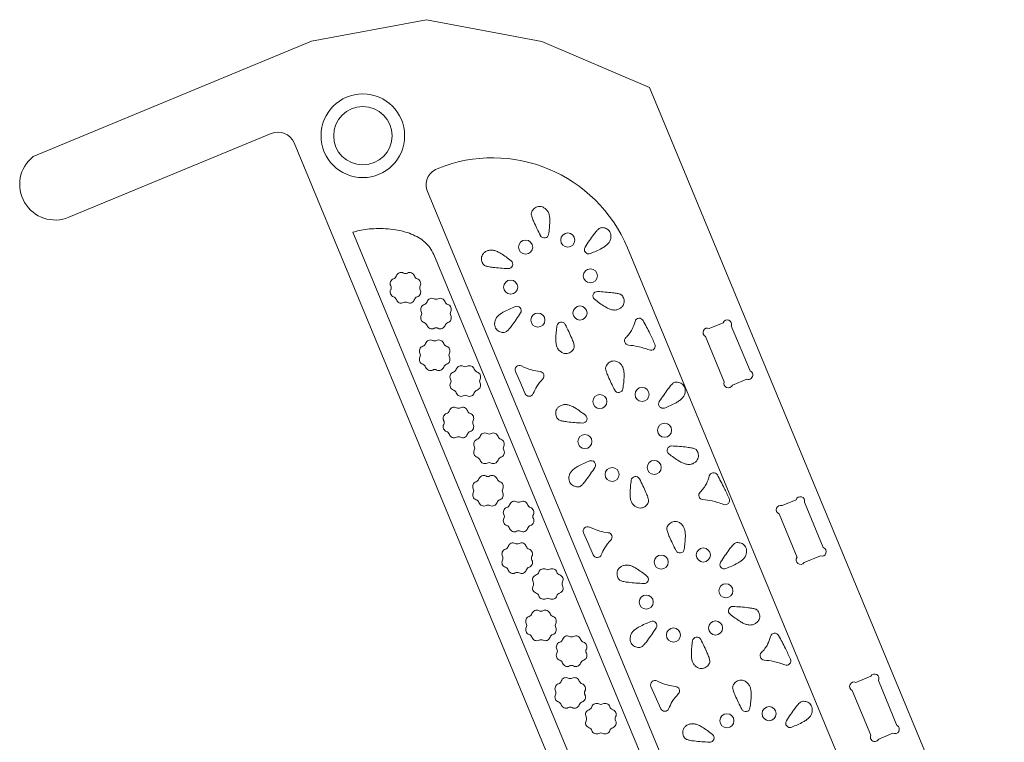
# Model space of a CAD drawing. Header units: millimetres. Extents: x -1373 to 2114, y -1259 to 1510.
# Tile 2 of 12: x -1336 to -772, y -30 to 384. Entities that reach past the tile are written whole.
import ezdxf

# ---------------------------------------------------------------- set-up
doc = ezdxf.new("R2010")
doc.units = ezdxf.units.MM

msp = doc.modelspace()

# ---------------------------------------------------------------- linework, layer by layer
at = {"color": 7, "linetype": 'Continuous', "lineweight": 15}
for p, q in [((-1169.02, 371.41), (-1103.01, 383.71)), ((-1103.01, 383.71), (-1037.02, 371.26)), ((-1328.4, 305.32), (-1169.02, 371.41)), ((-1037.02, 371.26), (-975.26, 344.93)), ((-975.26, 344.93), (-772.09, -145.02)), ((-1191.99, 318.58), (-1307.92, 270.51)), ((-975.34, -177.78), (-1178.93, 313.18)), ((-923.43, -146.51), (-1102.47, 285.25)), ((-1145.26, 261.95), (-968.74, -163.73)), ((-935.82, -144.17), (-1098.95, 249.24)), ((-987.98, 252.98), (-837.15, -110.73)), ((-941.06, 206.84), (-933.18, 210.11)), ((-928.46, 208.36), (-917.76, 182.56)), ((-943.27, 202.31), (-932.51, 176.37)), ((-927.87, 174.43), (-919.58, 177.86)), ((-899.38, 105.39), (-891.37, 108.71)), ((-886.54, 107.28), (-875.78, 81.34)), ((-901.12, 100.66), (-890.8, 75.77)), ((-886.78, 72.72), (-877.46, 76.59)), ((-857.13, 4.17), (-848.56, 7.72)), ((-844.2, 5.18), (-833.56, -20.49)), ((-859.2, -0.43), (-848.56, -26.09)), ((-844.02, -28.29), (-835.93, -24.93))]:
    msp.add_line(p, q, dxfattribs=at)
at = {"color": 7, "linetype": 'Continuous', "lineweight": 15, "flags": 128}
for points in [[(-1046.55, 169.49), (-1049.68, 176.58), (-1052.13, 182.16)], [(-1007.54, 77.16), (-1010.66, 84.26), (-1013.12, 89.84)], [(-968.9, -10.92), (-972.03, -3.82), (-974.48, 1.76)]]:
    msp.add_lwpolyline(points, dxfattribs=at)
at = {"color": 7, "linetype": 'Continuous', "lineweight": 15}
for centre, radius in [((-1139.54, 317.24), 23.95), ((-1139.54, 317.24), 16.71), ((-1022.16, 257.51), 4.03), ((-1046.29, 253.47), 4.03), ((-1009.21, 237.01), 4.03), ((-1054.86, 230.55), 4.03), ((-1039.29, 211.67), 4.03), ((-1015.16, 215.71), 4.03), ((-979.61, 169.05), 4.03), ((-1003.74, 165), 4.03), ((-966.67, 148.55), 4.03), ((-1012.31, 142.09), 4.03), ((-972.61, 127.25), 4.03), ((-996.74, 123.21), 4.03), ((-944.51, 77.11), 4.03), ((-968.64, 73.07), 4.03), ((-931.56, 56.61), 4.03), ((-977.2, 50.15), 4.03), ((-961.64, 31.27), 4.03), ((-937.51, 35.31), 4.03), ((-906.83, -13.76), 4.03), ((-930.96, -17.8), 4.03)]:
    msp.add_circle(centre, radius, dxfattribs=at)
for centre, radius, start, end in [((-1188.16, 309.35), 10, 22.5227, 112.5227), ((-1315.73, 289.35), 20.39, 128.4155, 292.5227), ((-1065.26, 220.94), 83.66, 22.5227, 112.3179), ((-1093.23, 289.08), 10, 112.3179, 202.5227), ((-1035.58, 261.15), 2.5, 207.2137, 352.052), ((-1010.15, 252.08), 2.5, 147.2137, 292.052), ((-1056.16, 243.66), 2.5, 267.2137, 52.052), ((-1122.71, 237.69), 2.5, 287.9078, 342.1375), ((-1117.6, 236.05), 2.86, 62.9078, 162.1375), ((-1115.16, 240.82), 2.5, 242.9078, 297.1375), ((-1112.71, 236.05), 2.86, 17.9078, 117.1375), ((-1107.61, 237.7), 2.5, 197.9078, 252.1375), ((-1121.06, 232.59), 2.86, 107.9078, 207.1375), ((-1125.83, 230.14), 2.5, 332.9078, 27.1375), ((-1109.26, 232.59), 2.86, 332.9078, 72.1375), ((-1104.48, 230.15), 2.5, 152.9078, 207.1375), ((-1121.06, 227.7), 2.86, 152.9078, 252.1375), ((-1109.25, 227.71), 2.86, 287.9078, 27.1375), ((-1005.29, 225.52), 2.5, 87.2137, 232.052), ((-1122.7, 222.6), 2.5, 17.9078, 72.1375), ((-1117.6, 224.25), 2.86, 197.9078, 297.1375), ((-1115.15, 219.47), 2.5, 62.9078, 117.1375), ((-1112.71, 224.25), 2.86, 242.9078, 342.1375), ((-1107.61, 222.6), 2.5, 107.9078, 162.1375), ((-1103.52, 217.82), 2.86, 107.9078, 207.1375), ((-1105.17, 222.93), 2.5, 287.9078, 342.1375), ((-1100.07, 221.28), 2.86, 62.9078, 162.1375), ((-1097.63, 226.06), 2.5, 242.9078, 297.1375), ((-1095.18, 221.28), 2.86, 17.9078, 117.1375), ((-1090.08, 222.93), 2.5, 197.9078, 252.1375), ((-1091.72, 217.83), 2.86, 332.9078, 72.1375), ((-1108.3, 215.37), 2.5, 332.9078, 27.1375), ((-1086.95, 215.38), 2.5, 152.9078, 207.1375), ((-1051.3, 217.1), 2.5, 327.2137, 112.052), ((-1103.52, 212.93), 2.86, 152.9078, 252.1375), ((-1105.17, 207.83), 2.5, 17.9078, 72.1375), ((-1090.07, 207.83), 2.5, 107.9078, 162.1375), ((-1091.72, 212.94), 2.86, 287.9078, 27.1375), ((-1025.87, 208.03), 2.5, 27.2137, 172.052), ((-981.19, 210.22), 2.5, 28.8357, 165.9173), ((-930.82, 209.24), 2.52, 339.6892, 159.6892), ((-1100.06, 209.48), 2.86, 197.9078, 297.1375), ((-1097.62, 204.7), 2.5, 62.9078, 117.1375), ((-1095.17, 209.48), 2.86, 242.9078, 342.1375), ((-942.17, 204.58), 2.52, 64.0305, 244.0305), ((-1105.95, 199.05), 2.5, 287.9078, 342.1375), ((-1100.85, 197.41), 2.86, 62.9078, 162.1375), ((-1098.4, 202.18), 2.5, 242.9078, 297.1375), ((-1095.96, 197.41), 2.86, 17.9078, 117.1375), ((-1090.85, 199.06), 2.5, 197.9078, 252.1375), ((-987.14, 199.82), 2.5, 134.3746, 265.6759), ((-974.53, 196.88), 2.5, 248.2661, 24.2483), ((-1104.3, 193.95), 2.86, 107.9078, 207.1375), ((-1109.08, 191.5), 2.5, 332.9078, 27.1375), ((-1092.5, 193.96), 2.86, 332.9078, 72.1375), ((-1087.72, 191.51), 2.5, 152.9078, 207.1375), ((-1104.3, 189.06), 2.86, 152.9078, 252.1375), ((-1105.95, 183.96), 2.5, 17.9078, 72.1375), ((-1090.85, 183.96), 2.5, 107.9078, 162.1375), ((-1092.5, 189.07), 2.86, 287.9078, 27.1375), ((-1100.84, 185.61), 2.86, 197.9078, 297.1375), ((-1098.4, 180.83), 2.5, 62.9078, 117.1375), ((-1095.95, 185.61), 2.86, 242.9078, 342.1375), ((-1086.77, 179.18), 2.86, 107.9078, 207.1375), ((-1088.42, 184.29), 2.5, 287.9078, 342.1375), ((-1083.31, 182.64), 2.86, 62.9078, 162.1375), ((-1080.87, 187.42), 2.5, 242.9078, 297.1375), ((-1078.42, 182.64), 2.86, 17.9078, 117.1375), ((-1073.32, 184.29), 2.5, 197.9078, 252.1375), ((-1074.96, 179.19), 2.86, 332.9078, 72.1375), ((-1049.84, 183.17), 2.5, 62.7124, 203.7564), ((-1038.29, 179.73), 2.5, 316.1195, 83.908), ((-918.67, 180.21), 2.52, 248.7866, 68.7866), ((-1086.77, 174.29), 2.86, 152.9078, 252.1375), ((-1091.54, 176.74), 2.5, 332.9078, 27.1375), ((-1074.96, 174.3), 2.86, 287.9078, 27.1375), ((-1070.19, 176.74), 2.5, 152.9078, 207.1375), ((-930.19, 175.4), 2.52, 157.26, 337.26), ((-1088.41, 169.19), 2.5, 17.9078, 72.1375), ((-1083.31, 170.84), 2.86, 197.9078, 297.1375), ((-1078.42, 170.84), 2.86, 242.9078, 342.1375), ((-1073.31, 169.19), 2.5, 107.9078, 162.1375), ((-1044.26, 170.49), 2.5, 203.7564, 338.0874), ((-993.04, 172.69), 2.5, 207.2137, 352.052), ((-1080.86, 166.06), 2.5, 62.9078, 117.1375), ((-967.61, 163.62), 2.5, 147.2137, 292.052), ((-1090.69, 155.44), 2.86, 107.9078, 207.1375), ((-1092.34, 160.54), 2.5, 287.9078, 342.1375), ((-1087.24, 158.9), 2.86, 62.9078, 162.1375), ((-1084.8, 163.67), 2.5, 242.9078, 297.1375), ((-1082.35, 158.9), 2.86, 17.9078, 117.1375), ((-1077.25, 160.55), 2.5, 197.9078, 252.1375), ((-1078.89, 155.44), 2.86, 332.9078, 72.1375), ((-1095.47, 152.99), 2.5, 332.9078, 27.1375), ((-1074.12, 153), 2.5, 152.9078, 207.1375), ((-1013.61, 155.2), 2.5, 267.2137, 52.052), ((-1090.69, 150.55), 2.86, 152.9078, 252.1375), ((-1092.34, 145.45), 2.5, 17.9078, 72.1375), ((-1077.24, 145.45), 2.5, 107.9078, 162.1375), ((-1078.89, 150.56), 2.86, 287.9078, 27.1375), ((-1069.7, 144.13), 2.86, 62.9078, 162.1375), ((-1067.26, 148.9), 2.5, 242.9078, 297.1375), ((-1064.81, 144.13), 2.86, 17.9078, 117.1375), ((-1087.23, 147.09), 2.86, 197.9078, 297.1375), ((-1084.79, 142.32), 2.5, 62.9078, 117.1375), ((-1082.35, 147.1), 2.86, 242.9078, 342.1375), ((-1073.16, 140.67), 2.86, 107.9078, 207.1375), ((-1074.81, 145.77), 2.5, 287.9078, 342.1375), ((-1059.71, 145.78), 2.5, 197.9078, 252.1375), ((-1061.36, 140.68), 2.86, 332.9078, 72.1375), ((-1073.16, 135.78), 2.86, 152.9078, 252.1375), ((-1077.93, 138.22), 2.5, 332.9078, 27.1375), ((-1061.35, 135.79), 2.86, 287.9078, 27.1375), ((-1056.58, 138.23), 2.5, 152.9078, 207.1375), ((-962.75, 137.06), 2.5, 87.2137, 232.052), ((-1074.8, 130.68), 2.5, 17.9078, 72.1375), ((-1069.7, 132.33), 2.86, 197.9078, 297.1375), ((-1067.25, 127.55), 2.5, 62.9078, 117.1375), ((-1064.81, 132.33), 2.86, 242.9078, 342.1375), ((-1059.7, 130.68), 2.5, 107.9078, 162.1375), ((-1008.75, 128.64), 2.5, 327.2137, 112.052), ((-938.64, 121.75), 2.5, 28.8357, 165.9173), ((-1073.75, 116.36), 2.86, 107.9078, 207.1375), ((-1075.4, 121.46), 2.5, 287.9078, 342.1375), ((-1070.3, 119.82), 2.86, 62.9078, 162.1375), ((-1067.86, 124.59), 2.5, 242.9078, 297.1375), ((-1065.41, 119.82), 2.86, 17.9078, 117.1375), ((-1060.31, 121.47), 2.5, 197.9078, 252.1375), ((-1061.95, 116.36), 2.86, 332.9078, 72.1375), ((-983.32, 119.57), 2.5, 27.2137, 172.052), ((-1078.53, 113.91), 2.5, 332.9078, 27.1375), ((-1057.18, 113.92), 2.5, 152.9078, 207.1375), ((-944.59, 111.35), 2.5, 134.3746, 265.6759), ((-1073.75, 111.47), 2.86, 152.9078, 252.1375), ((-1075.4, 106.36), 2.5, 17.9078, 72.1375), ((-1060.3, 106.37), 2.5, 107.9078, 162.1375), ((-1061.95, 111.47), 2.86, 287.9078, 27.1375), ((-1052.76, 105.05), 2.86, 62.9078, 162.1375), ((-1050.32, 109.82), 2.5, 242.9078, 297.1375), ((-1047.87, 105.05), 2.86, 17.9078, 117.1375), ((-931.98, 108.42), 2.5, 248.2661, 24.2483), ((-888.96, 108), 2.52, 343.5552, 163.5552), ((-1070.29, 108.01), 2.86, 197.9078, 297.1375), ((-1067.85, 103.24), 2.5, 62.9078, 117.1375), ((-1065.41, 108.01), 2.86, 242.9078, 342.1375), ((-1056.22, 101.59), 2.86, 107.9078, 207.1375), ((-1057.87, 106.69), 2.5, 287.9078, 342.1375), ((-1042.77, 106.7), 2.5, 197.9078, 252.1375), ((-1044.42, 101.59), 2.86, 332.9078, 72.1375), ((-900.25, 103.03), 2.52, 69.7907, 249.7907), ((-1056.22, 96.7), 2.86, 152.9078, 252.1375), ((-1060.99, 99.14), 2.5, 332.9078, 27.1375), ((-1044.41, 96.7), 2.86, 287.9078, 27.1375), ((-1039.64, 99.15), 2.5, 152.9078, 207.1375), ((-1057.86, 91.59), 2.5, 17.9078, 72.1375), ((-1052.76, 93.24), 2.86, 197.9078, 297.1375), ((-1050.31, 88.47), 2.5, 62.9078, 117.1375), ((-1047.87, 93.25), 2.86, 242.9078, 342.1375), ((-1042.76, 91.6), 2.5, 107.9078, 162.1375), ((-1010.83, 90.85), 2.5, 62.7124, 203.7564), ((-999.27, 87.41), 2.5, 316.1195, 83.908), ((-1057, 77.72), 2.86, 107.9078, 207.1375), ((-1058.65, 82.82), 2.5, 287.9078, 342.1375), ((-1053.54, 81.18), 2.86, 62.9078, 162.1375), ((-1051.1, 85.95), 2.5, 242.9078, 297.1375), ((-1048.65, 81.18), 2.86, 17.9078, 117.1375), ((-1043.55, 82.83), 2.5, 197.9078, 252.1375), ((-1045.19, 77.72), 2.86, 332.9078, 72.1375), ((-957.93, 80.75), 2.5, 207.2137, 352.052), ((-876.62, 78.96), 2.52, 250.5291, 70.5291), ((-1057, 72.83), 2.86, 152.9078, 252.1375), ((-1061.77, 75.27), 2.5, 332.9078, 27.1375), ((-1045.19, 72.83), 2.86, 287.9078, 27.1375), ((-1040.42, 75.28), 2.5, 152.9078, 207.1375), ((-1005.25, 78.17), 2.5, 203.7564, 338.0874), ((-888.79, 74.25), 2.52, 142.765, 322.765), ((-1058.64, 67.72), 2.5, 17.9078, 72.1375), ((-1053.54, 69.37), 2.86, 197.9078, 297.1375), ((-1048.65, 69.38), 2.86, 242.9078, 342.1375), ((-1043.54, 67.73), 2.5, 107.9078, 162.1375), ((-1036.01, 66.41), 2.86, 62.9078, 162.1375), ((-1033.56, 71.18), 2.5, 242.9078, 297.1375), ((-1031.12, 66.41), 2.86, 17.9078, 117.1375), ((-932.5, 71.68), 2.5, 147.2137, 292.052), ((-1051.09, 64.6), 2.5, 62.9078, 117.1375), ((-1039.46, 62.95), 2.86, 107.9078, 207.1375), ((-1041.11, 68.05), 2.5, 287.9078, 342.1375), ((-1026.01, 68.06), 2.5, 197.9078, 252.1375), ((-1027.66, 62.95), 2.86, 332.9078, 72.1375), ((-978.5, 63.26), 2.5, 267.2137, 52.052), ((-1039.46, 58.06), 2.86, 152.9078, 252.1375), ((-1044.24, 60.5), 2.5, 332.9078, 27.1375), ((-1027.66, 58.07), 2.86, 287.9078, 27.1375), ((-1022.88, 60.51), 2.5, 152.9078, 207.1375), ((-1041.11, 52.96), 2.5, 17.9078, 72.1375), ((-1036, 54.61), 2.86, 197.9078, 297.1375), ((-1033.56, 49.83), 2.5, 62.9078, 117.1375), ((-1031.11, 54.61), 2.86, 242.9078, 342.1375), ((-1026.01, 52.96), 2.5, 107.9078, 162.1375), ((-1039.93, 42.67), 2.86, 62.9078, 162.1375), ((-1037.49, 47.44), 2.5, 242.9078, 297.1375), ((-1035.04, 42.67), 2.86, 17.9078, 117.1375), ((-927.64, 45.12), 2.5, 87.2137, 232.052), ((-1043.39, 39.21), 2.86, 107.9078, 207.1375), ((-1045.04, 44.31), 2.5, 287.9078, 342.1375), ((-1029.94, 44.32), 2.5, 197.9078, 252.1375), ((-1031.59, 39.21), 2.86, 332.9078, 72.1375), ((-1043.39, 34.32), 2.86, 152.9078, 252.1375), ((-1048.16, 36.76), 2.5, 332.9078, 27.1375), ((-1031.58, 34.32), 2.86, 287.9078, 27.1375), ((-1026.81, 36.77), 2.5, 152.9078, 207.1375), ((-973.64, 36.7), 2.5, 327.2137, 112.052), ((-1045.03, 29.21), 2.5, 17.9078, 72.1375), ((-1039.93, 30.86), 2.86, 197.9078, 297.1375), ((-1037.48, 26.09), 2.5, 62.9078, 117.1375), ((-1035.04, 30.86), 2.86, 242.9078, 342.1375), ((-1029.94, 29.22), 2.5, 107.9078, 162.1375), ((-1027.5, 29.54), 2.5, 287.9078, 342.1375), ((-1022.4, 27.9), 2.86, 62.9078, 162.1375), ((-1019.96, 32.67), 2.5, 242.9078, 297.1375), ((-1017.51, 27.9), 2.86, 17.9078, 117.1375), ((-1012.41, 29.55), 2.5, 197.9078, 252.1375), ((-948.21, 27.63), 2.5, 27.2137, 172.052), ((-903.54, 29.82), 2.5, 28.8357, 165.9173), ((-1025.85, 24.44), 2.86, 107.9078, 207.1375), ((-1030.63, 21.99), 2.5, 332.9078, 27.1375), ((-1014.05, 24.44), 2.86, 332.9078, 72.1375), ((-1009.28, 22), 2.5, 152.9078, 207.1375), ((-1025.85, 19.55), 2.86, 152.9078, 252.1375), ((-1014.05, 19.55), 2.86, 287.9078, 27.1375), ((-909.49, 19.42), 2.5, 134.3746, 265.6759), ((-896.88, 16.48), 2.5, 248.2661, 24.2483), ((-1027.5, 14.44), 2.5, 17.9078, 72.1375), ((-1022.39, 16.09), 2.86, 197.9078, 297.1375), ((-1019.95, 11.32), 2.5, 62.9078, 117.1375), ((-1017.5, 16.1), 2.86, 242.9078, 342.1375), ((-1012.4, 14.45), 2.5, 107.9078, 162.1375), ((-1023.18, 4.03), 2.86, 62.9078, 162.1375), ((-1020.73, 8.8), 2.5, 242.9078, 297.1375), ((-1018.29, 4.03), 2.86, 17.9078, 117.1375), ((-846.38, 6.45), 2.52, 329.7342, 149.7342), ((-1026.63, 0.57), 2.86, 107.9078, 207.1375), ((-1028.28, 5.67), 2.5, 287.9078, 342.1375), ((-1013.18, 5.68), 2.5, 197.9078, 252.1375), ((-1014.83, 0.57), 2.86, 332.9078, 72.1375), ((-972.19, 2.77), 2.5, 62.7124, 203.7564), ((-960.64, -0.67), 2.5, 316.1195, 83.908), ((-858.16, 1.87), 2.52, 65.7971, 245.7971), ((-1026.63, -4.32), 2.86, 152.9078, 252.1375), ((-1031.41, -1.88), 2.5, 332.9078, 27.1375), ((-1014.83, -4.32), 2.86, 287.9078, 27.1375), ((-1010.05, -1.87), 2.5, 152.9078, 207.1375), ((-1028.28, -9.43), 2.5, 17.9078, 72.1375), ((-1023.17, -7.78), 2.86, 197.9078, 297.1375), ((-1020.73, -12.55), 2.5, 62.9078, 117.1375), ((-1018.28, -7.77), 2.86, 242.9078, 342.1375), ((-1013.18, -9.42), 2.5, 107.9078, 162.1375), ((-1010.75, -9.1), 2.5, 287.9078, 342.1375), ((-1005.64, -10.74), 2.86, 62.9078, 162.1375), ((-1003.2, -5.97), 2.5, 242.9078, 297.1375), ((-1000.75, -10.74), 2.86, 17.9078, 117.1375), ((-995.65, -9.09), 2.5, 197.9078, 252.1375), ((-966.61, -9.91), 2.5, 203.7564, 338.0874), ((-920.25, -10.12), 2.5, 207.2137, 352.052), ((-1009.1, -14.2), 2.86, 107.9078, 207.1375), ((-1013.87, -16.65), 2.5, 332.9078, 27.1375), ((-997.29, -14.2), 2.86, 332.9078, 72.1375), ((-992.52, -16.64), 2.5, 152.9078, 207.1375), ((-1009.1, -19.09), 2.86, 152.9078, 252.1375), ((-1010.74, -24.19), 2.5, 17.9078, 72.1375), ((-995.64, -24.19), 2.5, 107.9078, 162.1375), ((-997.29, -19.08), 2.86, 287.9078, 27.1375), ((-894.82, -19.19), 2.5, 147.2137, 292.052), ((-834.74, -22.71), 2.52, 241.942, 61.942), ((-1005.64, -22.55), 2.86, 197.9078, 297.1375), ((-1003.19, -27.32), 2.5, 62.9078, 117.1375), ((-1000.75, -22.54), 2.86, 242.9078, 342.1375), ((-940.82, -27.61), 2.5, 267.2137, 52.052), ((-846.29, -27.19), 2.52, 154.2001, 334.2001)]:
    msp.add_arc(centre, radius, start, end, dxfattribs=at)
for points, knots in [([(-1043.04, 272.26), (-1043.04, 272.56), (-1043.03, 273.23), (-1042.55, 274.22), (-1041.83, 275.18), (-1040.83, 276.01), (-1039.6, 276.6), (-1038.17, 276.8), (-1036.56, 276.51), (-1035.61, 275.89), (-1035.09, 275.56)], [0, 0, 0, 0, 0.085667, 0.187464, 0.301644, 0.423354, 0.549589, 0.681683, 0.827287, 1, 1, 1, 1]), ([(-1037.81, 260.01), (-1038.49, 261.35), (-1039.8, 263.95), (-1041.37, 267.44), (-1042.52, 270.16), (-1042.89, 271.65), (-1043.04, 272.26)], [0, 0, 0, 0, 0.337835, 0.655064, 0.859296, 1, 1, 1, 1]), ([(-1035.09, 275.56), (-1034.59, 275.1), (-1033.6, 274.19), (-1032.81, 272.28), (-1032.45, 270.21), (-1032.41, 267.55), (-1032.65, 264.4), (-1032.96, 262), (-1033.11, 260.8)], [0, 0, 0, 0, 0.1291347, 0.2560307, 0.390072, 0.532943, 0.767591, 1, 1, 1, 1]), ([(-1098.95, 249.24), (-1099.62, 250.58), (-1100.94, 253.23), (-1104.03, 256.47), (-1107.67, 259.06), (-1111.78, 261.04), (-1116.2, 262.48), (-1121.13, 263.51), (-1126.42, 264.07), (-1131.87, 264.15), (-1136.93, 263.78), (-1141.39, 263.12), (-1144.06, 262.31), (-1145.26, 261.95)], [0, 0, 0, 0, 0.086182, 0.170414, 0.255633, 0.343172, 0.433071, 0.524446, 0.633909, 0.740054, 0.839122, 0.92711, 1, 1, 1, 1]), ([(-1012.26, 253.43), (-1011.43, 254.69), (-1009.84, 257.13), (-1007.6, 260.23), (-1005.82, 262.59), (-1004.71, 263.65), (-1004.26, 264.09)], [0, 0, 0, 0, 0.337834, 0.655061, 0.859294, 1, 1, 1, 1]), ([(-1004.26, 264.09), (-1003.99, 264.24), (-1003.41, 264.56), (-1002.32, 264.65), (-1001.13, 264.5), (-999.91, 264.05), (-998.79, 263.28), (-997.89, 262.14), (-997.34, 260.6), (-997.4, 259.47), (-997.43, 258.85)], [0, 0, 0, 0, 0.085667, 0.187463, 0.301643, 0.423354, 0.549589, 0.681685, 0.827288, 1, 1, 1, 1]), ([(-997.43, 258.85), (-997.58, 258.19), (-997.87, 256.88), (-999.13, 255.24), (-1000.74, 253.9), (-1003.02, 252.53), (-1005.87, 251.16), (-1008.1, 250.23), (-1009.22, 249.76)], [0, 0, 0, 0, 0.129135, 0.256029, 0.390071, 0.53294, 0.767588, 1, 1, 1, 1]), ([(-1069.5, 242.76), (-1069.77, 242.92), (-1070.34, 243.26), (-1070.96, 244.17), (-1071.43, 245.27), (-1071.65, 246.54), (-1071.54, 247.9), (-1071, 249.25), (-1069.94, 250.49), (-1068.93, 251.01), (-1068.38, 251.29)], [0, 0, 0, 0, 0.085663, 0.187459, 0.301645, 0.423353, 0.549588, 0.681686, 0.82729, 1, 1, 1, 1]), ([(-1068.38, 251.29), (-1067.74, 251.5), (-1066.46, 251.9), (-1064.4, 251.63), (-1062.44, 250.9), (-1060.11, 249.61), (-1057.5, 247.83), (-1055.58, 246.36), (-1054.62, 245.63)], [0, 0, 0, 0, 0.129135, 0.25603, 0.390071, 0.532943, 0.767592, 1, 1, 1, 1]), ([(-1056.28, 241.16), (-1057.78, 241.25), (-1060.69, 241.41), (-1064.49, 241.79), (-1067.42, 242.16), (-1068.9, 242.59), (-1069.5, 242.76)], [0, 0, 0, 0, 0.337833, 0.655062, 0.859295, 1, 1, 1, 1]), ([(-1005.17, 228.02), (-1003.67, 227.93), (-1000.76, 227.77), (-996.96, 227.39), (-994.03, 227.02), (-992.55, 226.6), (-991.95, 226.42)], [0, 0, 0, 0, 0.337833, 0.655062, 0.859295, 1, 1, 1, 1]), ([(-991.95, 226.42), (-991.68, 226.26), (-991.11, 225.92), (-990.49, 225.02), (-990.02, 223.91), (-989.8, 222.64), (-989.91, 221.28), (-990.45, 219.93), (-991.51, 218.69), (-992.52, 218.17), (-993.07, 217.89)], [0, 0, 0, 0, 0.085664, 0.187459, 0.301644, 0.423352, 0.549586, 0.681683, 0.827286, 1, 1, 1, 1]), ([(-993.07, 217.89), (-993.71, 217.68), (-994.99, 217.28), (-997.05, 217.55), (-999.01, 218.28), (-1001.34, 219.57), (-1003.95, 221.35), (-1005.87, 222.82), (-1006.83, 223.55)], [0, 0, 0, 0, 0.129132, 0.256027, 0.390069, 0.532942, 0.767591, 1, 1, 1, 1]), ([(-1064.02, 210.33), (-1063.87, 210.99), (-1063.58, 212.3), (-1062.32, 213.94), (-1060.71, 215.28), (-1058.43, 216.65), (-1055.58, 218.02), (-1053.35, 218.96), (-1052.23, 219.42)], [0, 0, 0, 0, 0.129135, 0.256029, 0.39007, 0.532941, 0.767588, 1, 1, 1, 1]), ([(-1049.19, 215.75), (-1050.02, 214.49), (-1051.61, 212.05), (-1053.85, 208.95), (-1055.63, 206.59), (-1056.74, 205.53), (-1057.19, 205.09)], [0, 0, 0, 0, 0.337833, 0.655062, 0.859294, 1, 1, 1, 1]), ([(-1057.19, 205.09), (-1057.46, 204.94), (-1058.04, 204.62), (-1059.13, 204.54), (-1060.32, 204.68), (-1061.54, 205.13), (-1062.66, 205.9), (-1063.56, 207.04), (-1064.11, 208.58), (-1064.05, 209.71), (-1064.02, 210.33)], [0, 0, 0, 0, 0.085668, 0.187463, 0.301643, 0.423355, 0.549589, 0.681685, 0.827288, 1, 1, 1, 1]), ([(-1023.64, 209.18), (-1022.96, 207.83), (-1021.65, 205.23), (-1020.08, 201.75), (-1018.93, 199.02), (-1018.56, 197.53), (-1018.41, 196.92)], [0, 0, 0, 0, 0.337836, 0.655063, 0.859296, 1, 1, 1, 1]), ([(-988.89, 201.6), (-988.2, 202.34), (-986.83, 203.8), (-984.89, 206.85), (-984.1, 209.31), (-983.61, 210.82)], [0, 0, 0, 0, 0.28173, 0.558714, 1, 1, 1, 1]), ([(-979, 211.42), (-977.67, 208.94), (-975.29, 204.5), (-973.18, 199.92), (-972.25, 197.91)], [0, 0, 0, 0, 0.5599007, 1, 1, 1, 1]), ([(-1026.36, 193.63), (-1026.86, 194.08), (-1027.85, 194.99), (-1028.64, 196.9), (-1029, 198.97), (-1029.04, 201.63), (-1028.8, 204.78), (-1028.49, 207.18), (-1028.34, 208.38)], [0, 0, 0, 0, 0.1291353, 0.2560303, 0.3900706, 0.5329425, 0.7675893, 1, 1, 1, 1]), ([(-1018.41, 196.92), (-1018.41, 196.62), (-1018.42, 195.95), (-1018.9, 194.96), (-1019.62, 194), (-1020.62, 193.17), (-1021.85, 192.59), (-1023.28, 192.38), (-1024.89, 192.68), (-1025.84, 193.29), (-1026.36, 193.63)], [0, 0, 0, 0, 0.0856662, 0.1874629, 0.3016442, 0.4233532, 0.5495889, 0.6816832, 0.8272872, 1, 1, 1, 1]), ([(-975.45, 194.56), (-977.62, 195.32), (-981.48, 196.68), (-985.55, 197.13), (-987.33, 197.32)], [0, 0, 0, 0, 0.561161, 1, 1, 1, 1]), ([(-1000.49, 183.8), (-1000.49, 184.1), (-1000.48, 184.77), (-1000, 185.76), (-999.28, 186.72), (-998.28, 187.54), (-997.06, 188.13), (-995.62, 188.34), (-994.01, 188.04), (-993.06, 187.43), (-992.54, 187.09)], [0, 0, 0, 0, 0.085667, 0.187462, 0.301646, 0.423356, 0.549585, 0.681685, 0.827288, 1, 1, 1, 1]), ([(-992.54, 187.09), (-992.04, 186.64), (-991.05, 185.73), (-990.26, 183.81), (-989.91, 181.75), (-989.86, 179.09), (-990.1, 175.94), (-990.41, 173.54), (-990.56, 172.34)], [0, 0, 0, 0, 0.129133, 0.256028, 0.390069, 0.532941, 0.76759, 1, 1, 1, 1]), ([(-1048.7, 185.39), (-1046.79, 184.53), (-1043.37, 182.99), (-1039.67, 182.46), (-1038.02, 182.22)], [0, 0, 0, 0, 0.557114, 1, 1, 1, 1]), ([(-995.26, 171.54), (-995.94, 172.89), (-997.25, 175.49), (-998.82, 178.97), (-999.97, 181.7), (-1000.34, 183.19), (-1000.49, 183.8)], [0, 0, 0, 0, 0.3378351, 0.6550625, 0.8592951, 1, 1, 1, 1]), ([(-1036.49, 178), (-1037.73, 176.56), (-1039.94, 174), (-1041.33, 170.92), (-1041.95, 169.56)], [0, 0, 0, 0, 0.559374, 1, 1, 1, 1]), ([(-969.71, 164.97), (-968.89, 166.23), (-967.29, 168.67), (-965.05, 171.77), (-963.27, 174.13), (-962.16, 175.19), (-961.71, 175.63)], [0, 0, 0, 0, 0.3378359, 0.6550639, 0.8592975, 1, 1, 1, 1]), ([(-961.71, 175.63), (-961.45, 175.78), (-960.86, 176.1), (-959.77, 176.18), (-958.58, 176.04), (-957.36, 175.59), (-956.24, 174.82), (-955.34, 173.68), (-954.8, 172.14), (-954.85, 171), (-954.88, 170.39)], [0, 0, 0, 0, 0.085668, 0.187463, 0.301647, 0.423354, 0.549587, 0.681684, 0.827287, 1, 1, 1, 1]), ([(-954.88, 170.39), (-955.03, 169.73), (-955.32, 168.42), (-956.58, 166.78), (-958.19, 165.44), (-960.48, 164.07), (-963.32, 162.7), (-965.56, 161.76), (-966.67, 161.3)], [0, 0, 0, 0, 0.129135, 0.256031, 0.39007, 0.532943, 0.767591, 1, 1, 1, 1]), ([(-1026.95, 154.3), (-1027.22, 154.45), (-1027.79, 154.8), (-1028.41, 155.7), (-1028.88, 156.81), (-1029.1, 158.08), (-1028.99, 159.44), (-1028.46, 160.79), (-1027.39, 162.03), (-1026.38, 162.55), (-1025.83, 162.83)], [0, 0, 0, 0, 0.085668, 0.187464, 0.301646, 0.423354, 0.549588, 0.681685, 0.827286, 1, 1, 1, 1]), ([(-1025.83, 162.83), (-1025.19, 163.04), (-1023.91, 163.44), (-1021.86, 163.17), (-1019.89, 162.44), (-1017.57, 161.15), (-1014.95, 159.37), (-1013.03, 157.9), (-1012.07, 157.17)], [0, 0, 0, 0, 0.129135, 0.25603, 0.390071, 0.532943, 0.767588, 1, 1, 1, 1]), ([(-1013.73, 152.7), (-1015.23, 152.78), (-1018.14, 152.95), (-1021.94, 153.33), (-1024.88, 153.7), (-1026.35, 154.12), (-1026.95, 154.3)], [0, 0, 0, 0, 0.337833, 0.655062, 0.859295, 1, 1, 1, 1]), ([(-962.62, 139.55), (-961.12, 139.47), (-958.21, 139.31), (-954.41, 138.92), (-951.48, 138.56), (-950, 138.13), (-949.4, 137.96)], [0, 0, 0, 0, 0.337838, 0.655062, 0.859295, 1, 1, 1, 1]), ([(-949.4, 137.96), (-949.14, 137.8), (-948.56, 137.46), (-947.94, 136.55), (-947.48, 135.45), (-947.25, 134.17), (-947.36, 132.82), (-947.9, 131.47), (-948.96, 130.22), (-949.97, 129.71), (-950.52, 129.42)], [0, 0, 0, 0, 0.0856674, 0.1874625, 0.3016447, 0.423354, 0.5495878, 0.6816834, 0.8272869, 1, 1, 1, 1]), ([(-1021.47, 121.87), (-1021.33, 122.53), (-1021.03, 123.84), (-1019.77, 125.48), (-1018.16, 126.82), (-1015.88, 128.19), (-1013.03, 129.56), (-1010.8, 130.49), (-1009.69, 130.96)], [0, 0, 0, 0, 0.129135, 0.256031, 0.39007, 0.532944, 0.767591, 1, 1, 1, 1]), ([(-950.52, 129.42), (-951.16, 129.22), (-952.44, 128.82), (-954.5, 129.09), (-956.46, 129.82), (-958.79, 131.11), (-961.4, 132.89), (-963.33, 134.36), (-964.28, 135.09)], [0, 0, 0, 0, 0.129136, 0.256031, 0.390069, 0.532941, 0.767591, 1, 1, 1, 1]), ([(-1006.65, 127.29), (-1007.47, 126.03), (-1009.06, 123.59), (-1011.3, 120.49), (-1013.08, 118.13), (-1014.19, 117.06), (-1014.64, 116.63)], [0, 0, 0, 0, 0.337836, 0.655064, 0.859297, 1, 1, 1, 1]), ([(-1014.64, 116.63), (-1014.91, 116.48), (-1015.49, 116.15), (-1016.58, 116.07), (-1017.77, 116.22), (-1018.99, 116.67), (-1020.11, 117.44), (-1021.01, 118.58), (-1021.56, 120.12), (-1021.5, 121.25), (-1021.47, 121.87)], [0, 0, 0, 0, 0.0856679, 0.1874633, 0.3016481, 0.423355, 0.5495886, 0.681685, 0.8272881, 1, 1, 1, 1]), ([(-983.81, 105.16), (-984.31, 105.62), (-985.3, 106.53), (-986.09, 108.44), (-986.45, 110.51), (-986.49, 113.17), (-986.26, 116.32), (-985.95, 118.72), (-985.79, 119.92)], [0, 0, 0, 0, 0.129133, 0.256029, 0.390069, 0.532941, 0.767589, 1, 1, 1, 1]), ([(-981.09, 120.71), (-980.41, 119.37), (-979.1, 116.77), (-977.53, 113.28), (-976.38, 110.56), (-976.01, 109.07), (-975.86, 108.46)], [0, 0, 0, 0, 0.337836, 0.655063, 0.859296, 1, 1, 1, 1]), ([(-946.34, 113.14), (-945.65, 113.88), (-944.28, 115.34), (-942.34, 118.39), (-941.55, 120.85), (-941.06, 122.36)], [0, 0, 0, 0, 0.28173, 0.558715, 1, 1, 1, 1]), ([(-936.45, 122.96), (-935.12, 120.47), (-932.74, 116.04), (-930.63, 111.46), (-929.7, 109.45)], [0, 0, 0, 0, 0.5599005, 1, 1, 1, 1]), ([(-975.86, 108.46), (-975.87, 108.15), (-975.88, 107.48), (-976.35, 106.5), (-977.07, 105.54), (-978.07, 104.71), (-979.3, 104.12), (-980.73, 103.91), (-982.34, 104.21), (-983.3, 104.83), (-983.81, 105.16)], [0, 0, 0, 0, 0.085666, 0.187462, 0.301646, 0.423351, 0.549586, 0.681685, 0.827288, 1, 1, 1, 1]), ([(-932.91, 106.1), (-935.07, 106.86), (-938.93, 108.22), (-943, 108.67), (-944.78, 108.86)], [0, 0, 0, 0, 0.561161, 1, 1, 1, 1]), ([(-965.39, 91.86), (-965.38, 92.16), (-965.37, 92.83), (-964.9, 93.82), (-964.18, 94.78), (-963.18, 95.61), (-961.95, 96.19), (-960.52, 96.4), (-958.91, 96.1), (-957.96, 95.49), (-957.44, 95.15)], [0, 0, 0, 0, 0.085666, 0.187463, 0.301644, 0.423353, 0.549589, 0.681683, 0.827287, 1, 1, 1, 1]), ([(-1009.68, 93.07), (-1007.78, 92.21), (-1004.36, 90.67), (-1000.65, 90.13), (-999.01, 89.9)], [0, 0, 0, 0, 0.557115, 1, 1, 1, 1]), ([(-960.16, 79.6), (-960.84, 80.95), (-962.15, 83.55), (-963.72, 87.03), (-964.87, 89.76), (-965.24, 91.25), (-965.39, 91.86)], [0, 0, 0, 0, 0.337836, 0.655063, 0.859296, 1, 1, 1, 1]), ([(-957.44, 95.15), (-956.94, 94.7), (-955.95, 93.79), (-955.16, 91.88), (-954.8, 89.81), (-954.76, 87.15), (-955, 84), (-955.3, 81.6), (-955.46, 80.4)], [0, 0, 0, 0, 0.129135, 0.25603, 0.390071, 0.532943, 0.76759, 1, 1, 1, 1]), ([(-997.47, 85.68), (-998.71, 84.24), (-1000.93, 81.68), (-1002.32, 78.6), (-1002.93, 77.24)], [0, 0, 0, 0, 0.559377, 1, 1, 1, 1]), ([(-934.61, 73.03), (-933.78, 74.29), (-932.19, 76.73), (-929.95, 79.83), (-928.17, 82.19), (-927.06, 83.25), (-926.61, 83.69)], [0, 0, 0, 0, 0.337834, 0.655062, 0.859294, 1, 1, 1, 1]), ([(-926.61, 83.69), (-926.34, 83.84), (-925.76, 84.16), (-924.67, 84.24), (-923.48, 84.1), (-922.26, 83.65), (-921.14, 82.88), (-920.24, 81.74), (-919.69, 80.2), (-919.75, 79.07), (-919.78, 78.45)], [0, 0, 0, 0, 0.0856626, 0.1874637, 0.301643, 0.42335, 0.5495883, 0.6816848, 0.8272881, 1, 1, 1, 1]), ([(-919.78, 78.45), (-919.93, 77.79), (-920.22, 76.48), (-921.48, 74.84), (-923.09, 73.5), (-925.37, 72.13), (-928.22, 70.76), (-930.45, 69.82), (-931.57, 69.36)], [0, 0, 0, 0, 0.129135, 0.256029, 0.39007, 0.53294, 0.767588, 1, 1, 1, 1]), ([(-991.85, 62.36), (-992.12, 62.51), (-992.69, 62.86), (-993.31, 63.76), (-993.78, 64.87), (-994, 66.14), (-993.89, 67.5), (-993.35, 68.85), (-992.29, 70.09), (-991.28, 70.61), (-990.73, 70.89)], [0, 0, 0, 0, 0.085664, 0.187463, 0.301646, 0.423354, 0.549589, 0.681686, 0.82729, 1, 1, 1, 1]), ([(-990.73, 70.89), (-990.09, 71.1), (-988.81, 71.5), (-986.75, 71.23), (-984.79, 70.5), (-982.46, 69.21), (-979.85, 67.43), (-977.92, 65.96), (-976.97, 65.23)], [0, 0, 0, 0, 0.129135, 0.25603, 0.390071, 0.532943, 0.767592, 1, 1, 1, 1]), ([(-978.63, 60.76), (-980.13, 60.85), (-983.04, 61.01), (-986.84, 61.39), (-989.77, 61.76), (-991.25, 62.18), (-991.85, 62.36)], [0, 0, 0, 0, 0.3378333, 0.6550621, 0.8592954, 1, 1, 1, 1]), ([(-927.52, 47.62), (-926.02, 47.53), (-923.11, 47.37), (-919.31, 46.98), (-916.38, 46.62), (-914.9, 46.19), (-914.3, 46.02)], [0, 0, 0, 0, 0.337836, 0.655064, 0.859296, 1, 1, 1, 1]), ([(-914.3, 46.02), (-914.03, 45.86), (-913.46, 45.52), (-912.84, 44.61), (-912.37, 43.51), (-912.15, 42.23), (-912.26, 40.88), (-912.8, 39.53), (-913.86, 38.29), (-914.87, 37.77), (-915.42, 37.48)], [0, 0, 0, 0, 0.085663, 0.187459, 0.301642, 0.423351, 0.549586, 0.681682, 0.827286, 1, 1, 1, 1]), ([(-915.42, 37.48), (-916.06, 37.28), (-917.34, 36.88), (-919.4, 37.15), (-921.36, 37.88), (-923.68, 39.17), (-926.3, 40.95), (-928.22, 42.42), (-929.18, 43.15)], [0, 0, 0, 0, 0.129132, 0.256027, 0.390069, 0.532941, 0.767591, 1, 1, 1, 1]), ([(-986.37, 29.93), (-986.22, 30.59), (-985.93, 31.9), (-984.67, 33.54), (-983.06, 34.88), (-980.78, 36.25), (-977.93, 37.62), (-975.69, 38.55), (-974.58, 39.02)], [0, 0, 0, 0, 0.129135, 0.256029, 0.390071, 0.532942, 0.76759, 1, 1, 1, 1]), ([(-971.54, 35.35), (-972.37, 34.09), (-973.96, 31.65), (-976.2, 28.55), (-977.98, 26.19), (-979.09, 25.13), (-979.54, 24.69)], [0, 0, 0, 0, 0.337834, 0.655062, 0.859295, 1, 1, 1, 1]), ([(-979.54, 24.69), (-979.8, 24.54), (-980.39, 24.22), (-981.48, 24.13), (-982.67, 24.28), (-983.89, 24.73), (-985.01, 25.5), (-985.91, 26.64), (-986.46, 28.18), (-986.4, 29.31), (-986.37, 29.93)], [0, 0, 0, 0, 0.085668, 0.187463, 0.301643, 0.423355, 0.549588, 0.681685, 0.827288, 1, 1, 1, 1]), ([(-945.99, 28.77), (-945.31, 27.43), (-944, 24.83), (-942.43, 21.34), (-941.28, 18.62), (-940.91, 17.13), (-940.76, 16.52)], [0, 0, 0, 0, 0.337835, 0.655063, 0.859296, 1, 1, 1, 1]), ([(-911.24, 21.2), (-910.55, 21.94), (-909.18, 23.4), (-907.24, 26.45), (-906.45, 28.91), (-905.96, 30.42)], [0, 0, 0, 0, 0.2817304, 0.5587147, 1, 1, 1, 1]), ([(-901.35, 31.02), (-900.01, 28.54), (-897.64, 24.1), (-895.53, 19.52), (-894.6, 17.51)], [0, 0, 0, 0, 0.5599005, 1, 1, 1, 1]), ([(-948.71, 13.22), (-949.21, 13.68), (-950.2, 14.59), (-950.99, 16.5), (-951.34, 18.57), (-951.39, 21.23), (-951.15, 24.38), (-950.84, 26.78), (-950.69, 27.98)], [0, 0, 0, 0, 0.129136, 0.256031, 0.390071, 0.532943, 0.76759, 1, 1, 1, 1]), ([(-897.8, 14.16), (-899.97, 14.92), (-903.83, 16.28), (-907.9, 16.73), (-909.68, 16.92)], [0, 0, 0, 0, 0.561161, 1, 1, 1, 1]), ([(-940.76, 16.52), (-940.76, 16.22), (-940.77, 15.55), (-941.25, 14.56), (-941.97, 13.6), (-942.97, 12.77), (-944.19, 12.18), (-945.63, 11.98), (-947.24, 12.27), (-948.19, 12.89), (-948.71, 13.22)], [0, 0, 0, 0, 0.085666, 0.187463, 0.301644, 0.423354, 0.549589, 0.681684, 0.827287, 1, 1, 1, 1]), ([(-971.05, 4.99), (-969.14, 4.13), (-965.72, 2.59), (-962.01, 2.05), (-960.37, 1.82)], [0, 0, 0, 0, 0.557115, 1, 1, 1, 1]), ([(-927.71, 0.99), (-927.7, 1.29), (-927.69, 1.96), (-927.22, 2.95), (-926.5, 3.91), (-925.5, 4.74), (-924.27, 5.32), (-922.84, 5.53), (-921.23, 5.23), (-920.27, 4.62), (-919.76, 4.28)], [0, 0, 0, 0, 0.085666, 0.187463, 0.301644, 0.423354, 0.549589, 0.681689, 0.827287, 1, 1, 1, 1]), ([(-922.48, -11.27), (-923.15, -9.92), (-924.47, -7.32), (-926.04, -3.84), (-927.19, -1.11), (-927.56, 0.38), (-927.71, 0.99)], [0, 0, 0, 0, 0.337835, 0.655063, 0.859296, 1, 1, 1, 1]), ([(-919.76, 4.28), (-919.26, 3.83), (-918.27, 2.92), (-917.48, 1.01), (-917.12, -1.06), (-917.08, -3.72), (-917.31, -6.87), (-917.62, -9.27), (-917.78, -10.47)], [0, 0, 0, 0, 0.129136, 0.256031, 0.390071, 0.532943, 0.76759, 1, 1, 1, 1]), ([(-958.84, -2.4), (-960.08, -3.84), (-962.29, -6.4), (-963.68, -9.48), (-964.29, -10.84)], [0, 0, 0, 0, 0.559377, 1, 1, 1, 1]), ([(-896.92, -17.84), (-896.1, -16.58), (-894.51, -14.14), (-892.27, -11.04), (-890.49, -8.68), (-889.38, -7.62), (-888.93, -7.18)], [0, 0, 0, 0, 0.337834, 0.655062, 0.859298, 1, 1, 1, 1]), ([(-888.93, -7.18), (-888.66, -7.03), (-888.08, -6.71), (-886.98, -6.63), (-885.8, -6.77), (-884.58, -7.22), (-883.46, -7.99), (-882.56, -9.13), (-882.01, -10.67), (-882.07, -11.8), (-882.1, -12.42)], [0, 0, 0, 0, 0.085668, 0.187463, 0.301643, 0.423355, 0.549588, 0.681685, 0.827288, 1, 1, 1, 1]), ([(-882.1, -12.42), (-882.24, -13.08), (-882.54, -14.39), (-883.8, -16.03), (-885.41, -17.37), (-887.69, -18.74), (-890.54, -20.11), (-892.77, -21.05), (-893.88, -21.51)], [0, 0, 0, 0, 0.129135, 0.256029, 0.390071, 0.532942, 0.76759, 1, 1, 1, 1]), ([(-954.17, -28.51), (-954.43, -28.35), (-955.01, -28.01), (-955.62, -27.11), (-956.09, -26), (-956.31, -24.73), (-956.21, -23.37), (-955.67, -22.02), (-954.61, -20.78), (-953.6, -20.26), (-953.05, -19.98)], [0, 0, 0, 0, 0.085668, 0.187463, 0.301645, 0.423353, 0.549588, 0.681683, 0.827287, 1, 1, 1, 1]), ([(-953.05, -19.98), (-952.41, -19.77), (-951.13, -19.37), (-949.07, -19.64), (-947.11, -20.37), (-944.78, -21.66), (-942.17, -23.44), (-940.24, -24.91), (-939.29, -25.64)], [0, 0, 0, 0, 0.129132, 0.256031, 0.390069, 0.532942, 0.767591, 1, 1, 1, 1]), ([(-940.94, -30.11), (-942.45, -30.02), (-945.36, -29.86), (-949.16, -29.48), (-952.09, -29.11), (-953.57, -28.69), (-954.17, -28.51)], [0, 0, 0, 0, 0.337838, 0.655066, 0.8593, 1, 1, 1, 1])]:
    msp.add_open_spline(points, degree=3, knots=knots, dxfattribs=at)

doc.saveas('drawing.dxf')
